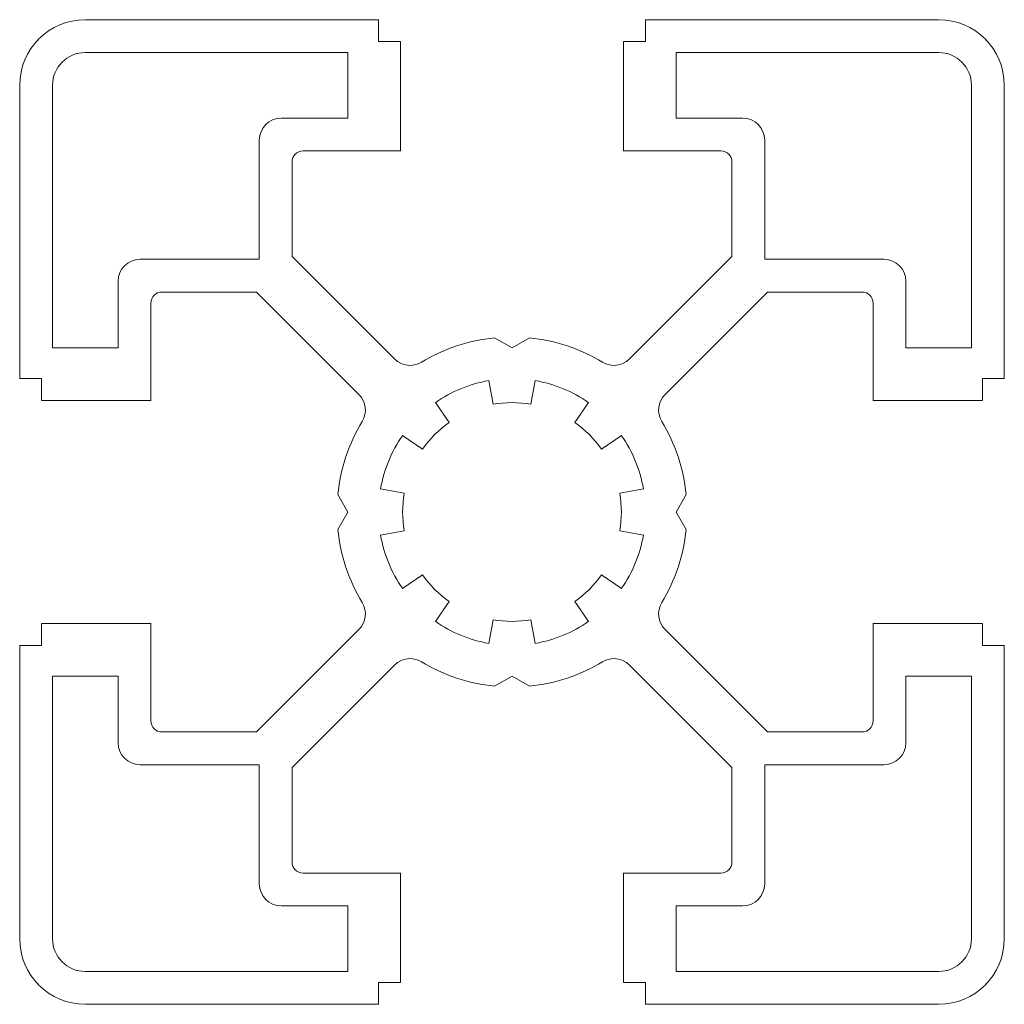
# Model space of a CAD drawing. Header units: millimetres. Extents: x -22.5 to 22.5, y -22.5 to 22.5.
import ezdxf

# ---------------------------------------------------------------- set-up
doc = ezdxf.new("R2010")
doc.units = ezdxf.units.MM

msp = doc.modelspace()

# ---------------------------------------------------------------- linework, layer by layer
at = {"color": 7, "linetype": 'Continuous', "lineweight": 15}
for p, q in [((-6.1, 22.5), (-19.5, 22.5)), ((-6.1, 21.5), (-6.1, 22.5)), ((19.5, 22.5), (6.1, 22.5)), ((6.1, 22.5), (6.1, 21.5)), ((-5.1, 21.5), (-6.1, 21.5)), ((-5.1, 16.5), (-5.1, 21.5)), ((6.1, 21.5), (5.1, 21.5)), ((5.1, 21.5), (5.1, 16.5)), ((-7.5, 21), (-19.5, 21)), ((-7.5, 18), (-7.5, 21)), ((7.5, 21), (7.5, 18)), ((19.5, 21), (7.5, 21)), ((-22.5, 19.5), (-22.5, 6.1)), ((-21, 19.5), (-21, 7.5)), ((21, 7.5), (21, 19.5)), ((22.5, 6.1), (22.5, 19.5)), ((-10.55, 18), (-7.5, 18)), ((7.5, 18), (10.55, 18)), ((-11.55, 11.55), (-11.55, 17)), ((11.55, 17), (11.55, 11.55)), ((-9.55, 16.5), (-5.1, 16.5)), ((5.1, 16.5), (9.55, 16.5)), ((-10.05, 11.676), (-10.05, 16)), ((10.05, 16), (10.05, 11.676)), ((-17, 11.55), (-11.55, 11.55)), ((-5.367, 6.993), (-10.05, 11.676)), ((10.05, 11.676), (5.367, 6.993)), ((11.55, 11.55), (17, 11.55)), ((-18, 7.5), (-18, 10.55)), ((18, 10.55), (18, 7.5)), ((-16, 10.05), (-11.676, 10.05)), ((-11.676, 10.05), (-6.993, 5.367)), ((6.993, 5.367), (11.676, 10.05)), ((11.676, 10.05), (16, 10.05)), ((-16.5, 5.1), (-16.5, 9.55)), ((16.5, 9.55), (16.5, 5.1)), ((0, 7.5), (-0.797, 7.96)), ((0.797, 7.96), (0, 7.5)), ((-21, 7.5), (-18, 7.5)), ((18, 7.5), (21, 7.5)), ((-22.5, 6.1), (-21.5, 6.1)), ((-21.5, 6.1), (-21.5, 5.1)), ((-0.868, 4.924), (-1.059, 6.007)), ((1.059, 6.007), (0.868, 4.924)), ((21.5, 5.1), (21.5, 6.1)), ((21.5, 6.1), (22.5, 6.1)), ((-21.5, 5.1), (-16.5, 5.1)), ((-3.499, 4.997), (-2.868, 4.096)), ((2.868, 4.096), (3.499, 4.997)), ((16.5, 5.1), (21.5, 5.1)), ((-4.096, 2.868), (-4.997, 3.499)), ((4.997, 3.499), (4.096, 2.868)), ((-6.007, 1.059), (-4.924, 0.868)), ((4.924, 0.868), (6.007, 1.059)), ((-7.96, 0.797), (-7.5, 0)), ((7.5, 0), (7.96, 0.797)), ((-7.5, 0), (-7.96, -0.797)), ((7.96, -0.797), (7.5, 0)), ((-4.924, -0.868), (-6.007, -1.059)), ((6.007, -1.059), (4.924, -0.868)), ((-4.997, -3.499), (-4.096, -2.868)), ((4.096, -2.868), (4.997, -3.499)), ((-2.868, -4.096), (-3.499, -4.997)), ((3.499, -4.997), (2.868, -4.096)), ((-1.059, -6.007), (-0.868, -4.924)), ((0.868, -4.924), (1.059, -6.007)), ((-16.5, -5.1), (-21.5, -5.1)), ((-21.5, -5.1), (-21.5, -6.1)), ((-16.5, -9.55), (-16.5, -5.1)), ((-6.993, -5.367), (-11.676, -10.05)), ((11.676, -10.05), (6.993, -5.367)), ((21.5, -5.1), (16.5, -5.1)), ((16.5, -5.1), (16.5, -9.55)), ((21.5, -6.1), (21.5, -5.1)), ((-21.5, -6.1), (-22.5, -6.1)), ((-22.5, -6.1), (-22.5, -19.5)), ((22.5, -6.1), (21.5, -6.1)), ((22.5, -19.5), (22.5, -6.1)), ((-10.05, -11.676), (-5.367, -6.993)), ((5.367, -6.993), (10.05, -11.676)), ((-21, -7.5), (-21, -19.5)), ((-18, -7.5), (-21, -7.5)), ((-18, -10.55), (-18, -7.5)), ((-0.797, -7.96), (0, -7.5)), ((0, -7.5), (0.797, -7.96)), ((18, -7.5), (18, -10.55)), ((21, -7.5), (18, -7.5)), ((21, -19.5), (21, -7.5)), ((-11.676, -10.05), (-16, -10.05)), ((16, -10.05), (11.676, -10.05)), ((-11.55, -11.55), (-17, -11.55)), ((-11.55, -17), (-11.55, -11.55)), ((-10.05, -16), (-10.05, -11.676)), ((10.05, -11.676), (10.05, -16)), ((11.55, -11.55), (11.55, -17)), ((17, -11.55), (11.55, -11.55)), ((-5.1, -16.5), (-9.55, -16.5)), ((-5.1, -21.5), (-5.1, -16.5)), ((9.55, -16.5), (5.1, -16.5)), ((5.1, -16.5), (5.1, -21.5)), ((-7.5, -18), (-10.55, -18)), ((-7.5, -21), (-7.5, -18)), ((7.5, -18), (7.5, -21)), ((10.55, -18), (7.5, -18)), ((-19.5, -21), (-7.5, -21)), ((7.5, -21), (19.5, -21)), ((-6.1, -22.5), (-6.1, -21.5)), ((-6.1, -21.5), (-5.1, -21.5)), ((5.1, -21.5), (6.1, -21.5)), ((6.1, -21.5), (6.1, -22.5)), ((-19.5, -22.5), (-6.1, -22.5)), ((6.1, -22.5), (19.5, -22.5))]:
    msp.add_line(p, q, dxfattribs=at)
for centre, radius, start, end in [((-19.5, 19.5), 3, 90, 180), ((19.5, 19.5), 3, 0, 90), ((-19.5, 19.5), 1.5, 90, 180), ((19.5, 19.5), 1.5, 0, 90), ((-10.55, 17), 1, 90, 180), ((10.55, 17), 1, 0, 90), ((-9.55, 16), 0.5, 90, 180), ((9.55, 16), 0.5, 0, 90), ((-17, 10.55), 1, 90, 180), ((17, 10.55), 1, 0, 90), ((-16, 9.55), 0.5, 90, 180), ((16, 9.55), 0.5, 0, 90), ((0, 0), 8, 95.7181, 121.179), ((0, 0), 8, 58.821, 84.2819), ((-4.659, 7.7), 1, 225, 301.179), ((4.659, 7.7), 1, 238.821, 315), ((0, 0), 6.1, 100, 125), ((0, 0), 6.1, 55, 80), ((-7.7, 4.659), 1, 328.821, 45), ((0, 0), 5, 80, 100), ((7.7, 4.659), 1, 135, 211.179), ((0, 0), 8, 148.821, 174.2819), ((0, 0), 5, 125, 145), ((0, 0), 5, 35, 55), ((0, 0), 8, 5.7181, 31.179), ((0, 0), 6.1, 145, 170), ((0, 0), 6.1, 10, 35), ((0, 0), 5, 170, 190), ((0, 0), 5, 350, 10), ((0, 0), 8, 185.7181, 211.179), ((0, 0), 8, 328.821, 354.2819), ((0, 0), 6.1, 190, 215), ((0, 0), 6.1, 325, 350), ((0, 0), 5, 215, 235), ((0, 0), 5, 305, 325), ((-7.7, -4.659), 1, 315, 31.179), ((7.7, -4.659), 1, 148.821, 225), ((0, 0), 5, 260, 280), ((0, 0), 6.1, 235, 260), ((0, 0), 6.1, 280, 305), ((-4.659, -7.7), 1, 58.821, 135), ((4.659, -7.7), 1, 45, 121.179), ((0, 0), 8, 238.821, 264.2819), ((0, 0), 8, 275.7181, 301.179), ((-16, -9.55), 0.5, 180, 270), ((16, -9.55), 0.5, 270, 0), ((-17, -10.55), 1, 180, 270), ((17, -10.55), 1, 270, 0), ((-9.55, -16), 0.5, 180, 270), ((9.55, -16), 0.5, 270, 0), ((-10.55, -17), 1, 180, 270), ((10.55, -17), 1, 270, 0), ((-19.5, -19.5), 3, 180, 270), ((-19.5, -19.5), 1.5, 180, 270), ((19.5, -19.5), 1.5, 270, 0), ((19.5, -19.5), 3, 270, 0)]:
    msp.add_arc(centre, radius, start, end, dxfattribs=at)

doc.saveas('drawing.dxf')
